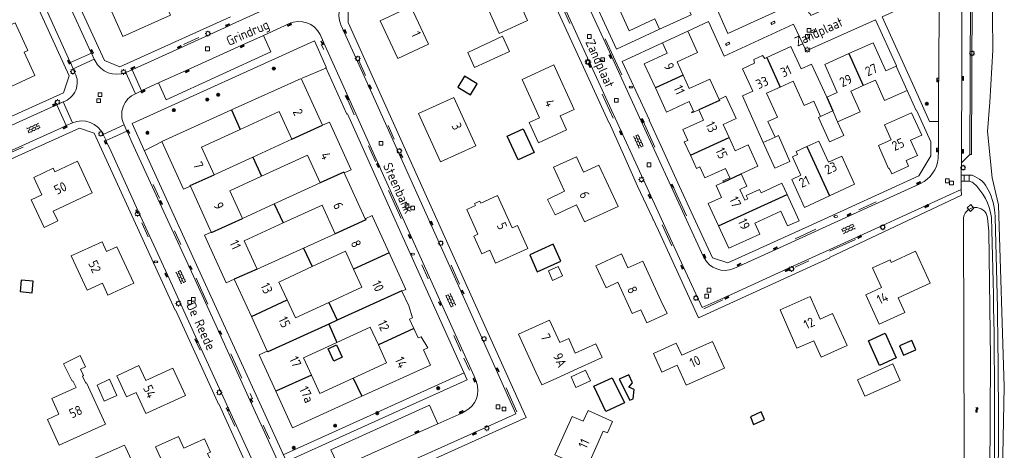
# Model space of a CAD drawing. Extents: x 168769 to 512904, y 516715 to 1559940.
# Tile 104 of 256: x 170050 to 170310, y 519112 to 519226. Entities that reach past the tile are written whole.
import ezdxf

# ---------------------------------------------------------------- set-up
doc = ezdxf.new("R2010")
doc.units = 0
doc.header["$MEASUREMENT"] = 0
doc.linetypes.add('LP', pattern=[14, 9, -5])
doc.layers.get('0').update_dxf_attribs({"linetype": 'CONTINUOUS'})
for name, color, linetype, lineweight in [('B01_HOOFDGEBOUW', 10, 'CONTINUOUS', 0), ('B02_bijgebouw', 12, 'CONTINUOUS', 0), ('B04_KUNSTWERK', 32, 'CONTINUOUS', 0), ('B07_scheidingsmuur', 14, 'CONTINUOUS', 25), ('Q04_wegmarkering', 7, 'CONTINUOUS', 0), ('Q21_LANTAARNPAAL', 7, 'CONTINUOUS', 18), ('Q23_kolk', 7, 'CONTINUOUS', 18), ('Q26_BOOM', 7, 'CONTINUOUS', 18), ('Q28_rioolput', 7, 'CONTINUOUS', 18), ('Q92_BRANDKRAAN', 7, 'CONTINUOUS', 0), ('Q96_STRAATKOLK', 7, 'CONTINUOUS', 0), ('Q97_TROTTOIRKOLK', 7, 'CONTINUOUS', 0), ('S02_symb_open_verh', 7, 'CONTINUOUS', 13), ('T03_HEK', 34, 'CONTINUOUS', 0), ('T09_INSTEEKSLOOT', 72, 'CONTINUOUS', 0), ('T51_CULTUURSCHEIDING', 3, 'CONTINUOUS', 0), ('V00_kant_verharding', 252, 'CONTINUOUS', 0), ('V04_Kant_op_inrit', 254, 'CONTINUOUS', 13), ('V11_VERKEERSDREMPEL', 7, 'CONTINUOUS', 0)]:
    doc.layers.add(name, color=color, linetype=linetype, lineweight=lineweight)
for name, color, linetype in [('B14_dakrand_bijgebouw', 30, 'CONTINUOUS'), ('S05_Water', 132, 'CONTINUOUS'), ('Z02_Huisnummer', 253, 'CONTINUOUS'), ('Z06_STRAATNAAM', 7, 'CONTINUOUS')]:
    doc.layers.add(name, color=color, linetype=linetype)
doc.styles.add('ISOCP', font='isocp.shx', dxfattribs={"height": 1.8})

# ---------------------------------------------------------------- blocks, each defined once
blk = doc.blocks.new('Q26')
at = {"color": 0}
for p, q in [((-1, 0), (1, 0)), ((-0.7, 0.7), (0.7, -0.7)), ((0.7, 0.7), (-0.7, -0.7)), ((0, 1), (0, -1))]:
    blk.add_line(p, q, dxfattribs=at)
blk = doc.blocks.new('Q21')
at = {"color": 0}
for points in [[(-1.5, 0), (-1, 0)], [(-1.06, 1.06), (-0.71, 0.71)], [(0, 1.5), (0, 1)], [(1.06, 1.06), (0.71, 0.71)], [(1.5, 0), (1, 0)], [(-1.06, -1.06), (-0.71, -0.71)], [(0, -1.5), (0, -1)], [(1.06, -1.06), (0.71, -0.71)]]:
    blk.add_lwpolyline(points, dxfattribs=at)
blk.add_circle((0, 0), 1, dxfattribs=at)
blk = doc.blocks.new('Q28')
at = {"color": 0}
blk.add_lwpolyline([(1, 1), (1, -1), (-1, -1), (-1, 1)], close=True, dxfattribs=at)
blk = doc.blocks.new('Q97')
blk.add_hatch(color=256).paths.add_polyline_path([(-1, 1), (-1, 0), (1, 1)])
blk.add_line((1, 1), (-1, 0))
at = {"color": 0}
for points in [[(-1, 0), (-1, 1), (1, 1), (1, 0), (-1, 0)], [(0, 0.8), (0, 1)]]:
    blk.add_lwpolyline(points, dxfattribs=at)
blk = doc.blocks.new('S024')
at = {"color": 0}
for p, q in [((0, 1.2), (6.7, 1.2)), ((0, 0), (6.7, 0)), ((0.2, 1.2), (0.2, 0)), ((1.25, 1.5), (1.25, 1.2)), ((1.25, 0), (1.25, -1.2)), ((2.3, 1.2), (2.3, 0)), ((3.35, 1.5), (3.35, 1.2)), ((3.35, 0), (3.35, -1.2)), ((4.4, 1.2), (4.4, 0)), ((5.45, 1.5), (5.45, 1.2)), ((5.45, 0), (5.45, -1.2)), ((6.5, 1.2), (6.5, 0)), ((0, -1.2), (6.7, -1.2)), ((0.2, -1.2), (0.2, -1.5)), ((2.3, -1.2), (2.3, -1.5)), ((4.4, -1.2), (4.4, -1.5)), ((6.5, -1.2), (6.5, -1.5))]:
    blk.add_line(p, q, dxfattribs=at)
blk = doc.blocks.new('S05')
at = {"color": 0}
for p, q in [((0.08, 0.3), (0.38, 0.59)), ((0.11, -0.19), (0.41, 0.09)), ((0.38, 0.59), (0.68, 0.71)), ((0.41, 0.09), (0.71, 0.21)), ((0.68, 0.71), (1.01, 0.62)), ((0.71, 0.21), (1.02, 0.12)), ((1.01, 0.62), (1.33, 0.37)), ((1.02, 0.12), (1.36, -0.12)), ((1.33, 0.37), (1.66, 0.13)), ((1.66, 0.13), (1.97, 0.04)), ((1.97, 0.04), (2.28, 0.16)), ((2.28, 0.16), (2.58, 0.44)), ((1.36, -0.12), (1.68, -0.37)), ((1.68, -0.37), (2, -0.46)), ((2, -0.46), (2.31, -0.33)), ((2.31, -0.33), (2.61, -0.05))]:
    blk.add_line(p, q, dxfattribs=at)
blk = doc.blocks.new('Q23')
at = {"color": 0}
blk.add_lwpolyline([(0.99, -0.5), (-0.99, -0.5), (-0.99, 0.5), (0.99, 0.5), (0.99, -0.5)], dxfattribs=at)
blk = doc.blocks.new('Q96')
for p, q in [((-1, 0.88), (1, 0.88)), ((-1, 0.75), (1, 0.75)), ((-1, 0.63), (1, 0.63)), ((-1, 0.5), (1, 0.5)), ((-1, 0.38), (1, 0.38)), ((-1, 0.25), (1, 0.25)), ((-1, 0.12), (1, 0.12))]:
    blk.add_line(p, q)
at = {"color": 0}
blk.add_lwpolyline([(1, 1), (1, 0), (-1, 0), (-1, 1), (1, 1)], dxfattribs=at)
blk = doc.blocks.new('Q92')
at = {"color": 0}
blk.add_ellipse((0, 0), major_axis=(-0.991, 0), ratio=0.499983, start_param=1.570796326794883, end_param=7.853981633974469, dxfattribs=at)

msp = doc.modelspace()

# ---------------------------------------------------------------- linework, layer by layer
at = {"layer": 'B01_HOOFDGEBOUW'}
for points in [[(170176.6, 519222.33), (170172.76, 519230.76), (170176.13, 519232.3), (170173.09, 519238.96), (170178.44, 519241.41), (170183.28, 519230.82), (170182.01, 519230.24), (170184.06, 519225.74), (170176.6, 519222.33)], [(170089.79, 519237.62), (170085.17, 519235.54), (170085.81, 519234.12), (170074.12, 519228.86), (170077.41, 519221.55), (170089.97, 519227.2), (170088.54, 519230.39), (170092.29, 519232.08), (170089.79, 519237.62)], [(170207.89, 519229.47), (170210.8, 519223.1), (170217.61, 519226.22), (170218.86, 519223.49), (170227.13, 519227.26), (170224.42, 519233.21), (170218.58, 519230.59), (170217.16, 519233.74)], [(170145.19, 519225.72), (170149.87, 519215.72), (170157.96, 519219.52), (170153.28, 519229.51), (170145.19, 519225.72)], [(170051.39, 519217.43), (170052.36, 519217.87), (170049.03, 519225.18), (170037.37, 519219.88), (170040.6, 519212.77), (170044.09, 519214.36), (170047, 519207.97), (170054.21, 519211.25), (170051.39, 519217.43)], [(170226.3, 519222.97), (170219.61, 519219.91), (170220.85, 519217.14), (170214.81, 519214.39), (170217.73, 519208.03)], [(170225.07, 519211.4), (170223.46, 519214.92), (170228.85, 519217.38), (170226.3, 519222.97)], [(170247.08, 519216.01), (170253.43, 519218.95), (170256.14, 519213.05), (170258.86, 519214.3), (170262.88, 519205.58)], [(170268.75, 519217.05), (170275.12, 519219.91), (170278.44, 519212.51), (170281.22, 519213.76), (170284.13, 519207.29), (170278.13, 519204.67), (170275.71, 519210.04), (170272.52, 519208.61)], [(170246.14, 519193.63), (170240.71, 519205.9), (170243.44, 519207.17), (170240.73, 519213.07), (170243.85, 519214.52), (170243.66, 519215.5), (170245.96, 519216.57), (170246.59, 519215.79), (170247.08, 519216.01)], [(170262.88, 519205.58), (170265.66, 519206.83), (170262.37, 519214.19), (170268.75, 519217.05)], [(170190.95, 519214.1), (170182.59, 519210.27), (170187.23, 519200.15), (170184.49, 519198.88), (170186.93, 519193.56), (170194.33, 519196.96), (170192.66, 519200.61), (170196.36, 519202.31), (170190.95, 519214.1)], [(170124.37, 519210.53), (170105.99, 519202.19)], [(170130.01, 519198.21), (170124.37, 519210.53)], [(170234.52, 519204.98), (170232.06, 519210.33), (170226.67, 519207.87), (170225.07, 519211.4)], [(170217.73, 519208.03), (170220.65, 519201.66), (170226.66, 519204.4), (170227.78, 519201.91), (170227.25, 519201.66), (170227.37, 519201.41), (170229.2, 519202.24)], [(170250.65, 519208.23), (170247.03, 519206.6), (170249.88, 519200.29), (170247.41, 519199.17), (170249.27, 519195.05)], [(170261.29, 519200.49), (170259.47, 519204.52), (170256.93, 519203.37), (170254.04, 519209.76), (170250.65, 519208.23)], [(170272.52, 519208.61), (170269.27, 519207.14), (170271.7, 519201.74), (170265.77, 519199.07)], [(170170.39, 519192.7), (170164.62, 519205.45), (170155.32, 519201.23), (170161.09, 519188.49), (170170.39, 519192.7)], [(170237.15, 519194.95), (170235.57, 519198.39), (170239.01, 519199.97), (170236.34, 519205.82), (170234.52, 519204.98)], [(170105.99, 519202.19), (170087.62, 519193.86), (170093.38, 519181.29), (170095.22, 519182.12)], [(170121.89, 519194.46), (170118.56, 519201.75), (170108.33, 519197.08)], [(170229.2, 519202.24), (170230.43, 519199.52), (170224.96, 519197.04), (170226.26, 519194.16), (170225.36, 519193.76), (170226.95, 519190.27)], [(170264.48, 519201.93), (170261.29, 519200.49)], [(170265.77, 519199.07), (170264.48, 519201.93)], [(170280.03, 519185.35), (170284.48, 519187.35), (170283.8, 519188.87), (170286.78, 519190.21), (170284.96, 519194.23), (170287.93, 519195.55), (170285.24, 519201.48), (170278.1, 519198.31), (170279.86, 519194.34), (170276.51, 519192.85), (170279.2, 519186.79), (170279.36, 519186.86), (170280.03, 519185.35)], [(170135.75, 519185.62), (170137.56, 519186.46), (170131.82, 519199.02), (170130.01, 519198.21)], [(170108.33, 519197.08), (170098.08, 519192.39), (170101.41, 519185.1)], [(170240.37, 519185.38), (170244.77, 519187.4), (170242.19, 519193.04), (170238.75, 519191.46), (170237.15, 519194.95)], [(170249.27, 519195.05), (170246.14, 519193.63)], [(170111.65, 519189.78), (170121.89, 519194.46)], [(170257.64, 519192.54), (170254.8, 519191.22), (170255.16, 519190.42), (170253.85, 519189.82), (170256.07, 519185.02), (170253.66, 519183.9), (170257.07, 519176.53)], [(170263.65, 519179.58), (170270.22, 519182.63), (170266.83, 519190.02), (170263.35, 519188.47), (170260.79, 519194), (170257.64, 519192.54)], [(170101.41, 519185.1), (170111.65, 519189.78)], [(170126.02, 519190.27), (170113.95, 519184.75)], [(170129.36, 519182.98), (170126.02, 519190.27)], [(170189.33, 519178.6), (170191.28, 519174.56), (170196.96, 519177.18), (170199.05, 519172.68), (170207.89, 519176.75), (170202.87, 519187.65), (170198.78, 519185.78), (170196.9, 519189.88), (170190.86, 519187.09), (170193.78, 519180.75), (170189.33, 519178.6)], [(170226.95, 519190.27), (170228.54, 519186.78), (170229.44, 519187.19), (170230.75, 519184.31), (170236.21, 519186.8), (170237.36, 519184.32), (170235.55, 519183.49), (170235.67, 519183.2)], [(170059.04, 519175.52), (170060.25, 519172.95), (170056.66, 519171.26), (170053.23, 519178.55), (170056.05, 519179.87), (170053.92, 519184.41), (170059.06, 519186.83), (170059.49, 519185.91), (170065.39, 519188.68), (170069.3, 519180.34), (170059.04, 519175.52)], [(170113.95, 519184.75), (170105.55, 519180.9), (170108.88, 519173.61)], [(170141.26, 519173.53), (170135.75, 519185.62)], [(170252.43, 519179.94), (170251.08, 519182.87), (170245.61, 519180.36), (170245.19, 519181.27), (170241.64, 519179.64), (170242.06, 519178.73), (170241.33, 519178.4), (170240.02, 519181.26), (170241.87, 519182.1), (170240.37, 519185.38)], [(170095.22, 519182.12), (170100.7, 519170.03)], [(170117.3, 519177.46), (170129.36, 519182.98)], [(170235.67, 519183.2), (170233.76, 519182.32), (170235.19, 519179.16), (170231.68, 519177.57), (170234.38, 519171.65)], [(170181.36, 519171.74), (170184.13, 519165.64), (170175.63, 519161.79), (170174.08, 519165.23), (170171.98, 519164.29), (170169.89, 519168.95), (170170.96, 519169.47), (170168.04, 519175.94), (170170.34, 519176.98), (170170.09, 519177.53), (170171.46, 519178.17), (170171.72, 519177.61), (170176.15, 519179.62), (170180.02, 519171.13), (170181.36, 519171.74)], [(170234.38, 519171.65), (170237.08, 519165.73), (170245.23, 519169.46), (170243.9, 519172.38), (170250.76, 519175.48), (170252.53, 519171.62), (170255.61, 519173.01), (170252.43, 519179.94)], [(170257.07, 519176.53), (170263.65, 519179.58)], [(170108.88, 519173.61), (170117.3, 519177.46)], [(170133.32, 519169.58), (170129.87, 519177.13), (170119.6, 519172.44)], [(170147.57, 519164.52), (170143.18, 519174.1), (170143.07, 519174.36), (170141.26, 519173.53)], [(170119.6, 519172.44), (170109.34, 519167.74), (170112.79, 519160.2)], [(170100.7, 519170.03), (170098.89, 519169.2), (170104.62, 519156.62), (170106.76, 519157.59)], [(170125.03, 519165.79), (170133.32, 519169.58)], [(170071.94, 519167.46), (170063.8, 519163.73), (170067.96, 519154.66), (170072.03, 519156.53), (170073.46, 519153.4), (170080.25, 519156.52), (170075.83, 519166.16)], [(170071.94, 519167.46), (170073.11, 519164.91), (170075.83, 519166.16)], [(170112.79, 519160.2), (170125.03, 519165.79)], [(170138.21, 519160.23), (170136.02, 519164.95), (170127.29, 519160.91)], [(170150.95, 519154.44), (170151.98, 519154.91), (170147.57, 519164.52)], [(170219.19, 519152.01), (170214.39, 519162.36), (170210.48, 519160.55), (170208.76, 519164.26), (170202.03, 519161.13), (170204.72, 519155.34), (170207.8, 519156.77), (170211.64, 519148.51)], [(170283.51, 519148.8), (170276.75, 519145.74), (170273.23, 519153.5), (170277.31, 519155.37), (170274.94, 519160.59), (170279.58, 519162.71), (170279.9, 519162.02), (170286.31, 519164.96), (170290.18, 519156.5), (170281.76, 519152.65), (170283.51, 519148.8)], [(170127.29, 519160.91), (170118.5, 519156.85), (170120.68, 519152.13)], [(170131.63, 519151.46), (170140.39, 519155.51), (170138.21, 519160.23)], [(170106.76, 519157.59), (170111.25, 519147.8)], [(170154.09, 519144.58), (170152.96, 519147.05), (170153.73, 519147.39), (170152.73, 519150.57), (170152.77, 519150.59), (170150.95, 519154.44)], [(170120.68, 519152.13), (170122.87, 519147.41)], [(170122.87, 519147.41), (170131.63, 519151.46)], [(170220.8, 519148.57), (170219.19, 519152.01)], [(170250.58, 519149.48), (170258.53, 519153.01), (170261.17, 519147.05), (170264.45, 519148.52), (170268.28, 519140.11), (170261.42, 519137.07), (170259.47, 519141.36), (170255.05, 519139.4), (170250.58, 519149.48)], [(170211.64, 519148.51), (170213.88, 519149.54)], [(170215.46, 519146.11), (170213.88, 519149.54)], [(170215.46, 519146.11), (170220.8, 519148.57)], [(170111.25, 519147.8), (170115.45, 519138.66)], [(170186.23, 519133.07), (170181.66, 519143.09), (170189.84, 519146.81), (170192.55, 519140.86)], [(170144.72, 519140.3), (170142.59, 519144.96), (170133.78, 519140.93)], [(170140.38, 519126.77), (170158.5, 519134.96), (170156.66, 519138.99), (170157.77, 519139.52), (170157.78, 519139.51), (170155.98, 519142.44), (170155.22, 519142.1), (170154.09, 519144.58)], [(170133.78, 519140.93), (170124.98, 519136.9), (170127.08, 519132.3)], [(170138.1, 519131.49), (170146.91, 519135.52), (170144.72, 519140.3)], [(170192.55, 519140.86), (170194.9, 519141.93), (170196.63, 519138.13), (170202.04, 519140.59), (170203.69, 519136.97), (170198.27, 519134.49)], [(170232.79, 519141.17), (170224.68, 519137.54), (170223.25, 519140.73), (170217.23, 519138.03), (170219.43, 519133.12), (170223.49, 519134.94), (170225.86, 519129.64), (170235.94, 519134.15), (170232.79, 519141.17)], [(170115.45, 519138.66), (170113.28, 519137.69), (170117.69, 519128.04)], [(170065.04, 519129.01), (170064.16, 519130.78), (170064, 519130.7), (170061.77, 519135.31), (170066.14, 519137.44), (170067.53, 519134.53), (170066.2, 519133.89), (170066.98, 519132.17), (170066.71, 519132.03), (170067.63, 519130.19)], [(170090.59, 519134.17), (170083.41, 519130.87), (170081.6, 519134.81), (170075.76, 519132.13), (170078.31, 519126.58), (170080.86, 519127.75), (170083.43, 519122.16), (170093.9, 519126.97), (170090.59, 519134.17)], [(170191.55, 519131.43), (170187.77, 519129.71), (170186.23, 519133.07)], [(170198.27, 519134.49), (170191.55, 519131.43)], [(170199.34, 519133.57), (170195.52, 519131.83), (170196.8, 519129.03), (170200.62, 519130.77), (170199.34, 519133.57)], [(170067.63, 519130.19), (170067.82, 519130.27), (170072.77, 519119.4), (170060.59, 519113.86), (170057.51, 519120.62), (170060.55, 519122.01), (170058.68, 519126.12), (170065.04, 519129.01)], [(170127.08, 519132.3), (170129.3, 519127.46)], [(170129.3, 519127.46), (170138.1, 519131.49)], [(170117.69, 519128.04), (170122.08, 519118.44), (170140.38, 519126.77)], [(170195.79, 519121.42), (170198.71, 519120.13), (170199.98, 519122.98), (170206.47, 519120.09), (170205.12, 519117.05), (170204.01, 519117.54), (170199.57, 519107.56), (170191.27, 519111.25), (170195.79, 519121.42)], [(170099.73, 519111.62), (170100.52, 519111.98), (170098.93, 519115.49), (170093.46, 519113.02), (170092.05, 519116.16), (170085.99, 519113.42), (170088.96, 519106.84), (170091.29, 519107.9), (170094.86, 519100), (170103.26, 519103.79), (170099.73, 519111.62)]]:
    msp.add_lwpolyline(points, dxfattribs=at)
at = {"layer": 'B02_bijgebouw'}
for points in [[(170179.26, 519217.63), (170170.1, 519213.39), (170168.26, 519217.37), (170177.42, 519221.61), (170179.26, 519217.63)], [(170261.29, 519200.49), (170260.72, 519200.22)], [(170263.64, 519193.77), (170260.72, 519200.22)], [(170265.77, 519199.07), (170267.41, 519195.46)], [(170249.27, 519195.05), (170250.14, 519195.44)], [(170253.21, 519188.63), (170250.14, 519195.44)], [(170263.64, 519193.77), (170267.41, 519195.46)], [(170246.14, 519193.63), (170249.2, 519186.86)], [(170249.2, 519186.86), (170253.21, 519188.63)], [(170190.63, 519157.26), (170189.55, 519159.82), (170192.12, 519160.96), (170193.25, 519158.45), (170190.63, 519157.26)], [(170280.33, 519135.24), (170271.01, 519131.06), (170272.95, 519126.73), (170282.27, 519130.92), (170280.33, 519135.24)], [(170070.61, 519129.67), (170073.86, 519131.2), (170075.77, 519126.96), (170072.5, 519125.45), (170070.61, 519129.67)]]:
    msp.add_lwpolyline(points, dxfattribs=at)
at = {"layer": 'B04_KUNSTWERK'}
for points in [[(170301.7, 519176.33), (170300.75, 519175.47), (170299.9, 519176.42), (170300.85, 519177.28), (170301.7, 519176.33)], [(170217.04, 519173.26), (170217.25, 519173.25)]]:
    msp.add_lwpolyline(points, dxfattribs=at)
at = {"layer": 'B07_scheidingsmuur'}
for points in [[(170247.08, 519216.01), (170250.65, 519208.23)], [(170268.75, 519217.05), (170272.52, 519208.61)], [(170225.07, 519211.4), (170217.73, 519208.03)], [(170262.88, 519205.58), (170264.48, 519201.93)], [(170234.52, 519204.98), (170234.63, 519204.73), (170229.2, 519202.24)], [(170105.99, 519202.19), (170108.33, 519197.08)], [(170121.89, 519194.46), (170130.01, 519198.21)], [(170226.95, 519190.27), (170237.15, 519194.95)], [(170257.64, 519192.54), (170263.65, 519179.58)], [(170111.65, 519189.78), (170113.95, 519184.75)], [(170095.22, 519182.12), (170095.16, 519182.26), (170101.41, 519185.1)], [(170135.75, 519185.62), (170135.66, 519185.83), (170129.36, 519182.98)], [(170235.67, 519183.2), (170240.37, 519185.38)], [(170234.38, 519171.65), (170252.43, 519179.94)], [(170117.3, 519177.46), (170119.6, 519172.44)], [(170100.7, 519170.03), (170100.75, 519169.92), (170108.88, 519173.61)], [(170141.26, 519173.53), (170141.39, 519173.26), (170133.32, 519169.58)], [(170125.03, 519165.79), (170127.29, 519160.91)], [(170147.57, 519164.52), (170138.21, 519160.23)], [(170112.79, 519160.2), (170106.76, 519157.59)], [(170150.95, 519154.44), (170150.91, 519154.55), (170133.84, 519146.75)], [(170111.25, 519147.8), (170120.68, 519152.13)], [(170131.63, 519151.46), (170133.84, 519146.75)], [(170131.67, 519145.76), (170115.57, 519138.4), (170115.45, 519138.66)], [(170133.84, 519146.75), (170131.67, 519145.76)], [(170131.67, 519145.76), (170133.78, 519140.93)], [(170154.09, 519144.58), (170144.72, 519140.3)], [(170127.08, 519132.3), (170117.69, 519128.04)], [(170138.1, 519131.49), (170140.38, 519126.77)]]:
    msp.add_lwpolyline(points, dxfattribs=at)
at = {"layer": 'B14_dakrand_bijgebouw'}
for points in [[(170165.63, 519208.24), (170168.99, 519206.17), (170170.77, 519209.05), (170167.41, 519211.13), (170165.63, 519208.24)], [(170182.85, 519197.26), (170185.75, 519190.99), (170181.57, 519189.05), (170178.66, 519195.32), (170182.85, 519197.26)], [(170190.78, 519166.8), (170184.61, 519164.05), (170186.61, 519159.57), (170192.78, 519162.33), (170190.78, 519166.8)], [(170050.56, 519157.35), (170050.28, 519154.33), (170053.49, 519154.03), (170053.77, 519157.06), (170050.56, 519157.35)], [(170276.83, 519134.82), (170273.88, 519141.32), (170278.27, 519143.32), (170281.23, 519136.82), (170276.83, 519134.82)], [(170133.72, 519140.28), (170135.19, 519137.02), (170132.98, 519136.02), (170131.51, 519139.27), (170133.72, 519140.28)], [(170285.36, 519141.43), (170282.1, 519140), (170283.16, 519137.58), (170286.42, 519139.01), (170285.36, 519141.43)], [(170204.71, 519122.75), (170201.55, 519129.41), (170206.37, 519131.63), (170209.55, 519125.01), (170204.71, 519122.75)], [(170211.66, 519130.29), (170210.7, 519132.4), (170208.2, 519131.27), (170210.96, 519125.68), (170211.92, 519126.09), (170212.13, 519128.48), (170210.72, 519129.09), (170211.66, 519130.29)], [(170246.45, 519120.63), (170245.58, 519122.6), (170242.8, 519121.31), (170243.6, 519119.33), (170246.45, 519120.63)]]:
    msp.add_lwpolyline(points, dxfattribs=at)
at = {"layer": 'Q04_wegmarkering'}
for points in [[(170298.66, 519271.11), (170298.68, 519269.61), (170298.38, 519188.26)], [(170108.72, 519219.27), (170114.42, 519221.87)], [(170094.23, 519212.67), (170108.72, 519219.27)], [(170086.82, 519209.31), (170094.23, 519212.67)], [(170299.12, 519183.4), (170299.12, 519185.02)], [(170160.44, 519119.49), (170155.01, 519117.05), (170141.18, 519110.82), (170134.47, 519107.77)]]:
    msp.add_lwpolyline(points, dxfattribs=at)
at = {"layer": 'T03_HEK', "linetype": 'LP'}
for points in [[(170124.68, 519210.58), (170130.88, 519213.19)], [(170087.93, 519193.93), (170082.97, 519191.42)]]:
    msp.add_lwpolyline(points, dxfattribs=at)
at = {"layer": 'T09_INSTEEKSLOOT'}
msp.add_lwpolyline([(170298.92, 519173.28, -0.92777), (170305.28, 519173.78)], format="xyb", dxfattribs=at)
for points in [[(170303.76, 519071.61), (170302.35, 519071.59), (170301.34, 519071.98), (170300.09, 519072.77), (170299.4, 519073.98), (170299.18, 519081.75), (170298.92, 519173.28)], [(170305.28, 519173.78), (170305.58, 519170.18), (170306.06, 519136.82), (170305.77, 519090.35), (170305.5, 519073.68), (170304.98, 519072.07), (170303.76, 519071.61)]]:
    msp.add_lwpolyline(points, dxfattribs=at)
at = {"layer": 'T51_CULTUURSCHEIDING'}
for points in [[(170308.32, 519062.04), (170309.69, 519129.26), (170308.12, 519177.22), (170306.46, 519184.35), (170305.24, 519196.54), (170305.86, 519204.21), (170306.65, 519217.92), (170306.21, 519262.9), (170306.67, 519266.96)], [(170167.32, 519132.95), (170146.21, 519123.36)], [(170146.21, 519123.36), (170119.67, 519111.28)]]:
    msp.add_lwpolyline(points, dxfattribs=at)
at = {"layer": 'V00_kant_verharding'}
for points in [[(170106.21, 519224.79), (170119.16, 519230.67), (170135.71, 519238.25), (170153.87, 519246.55), (170172.94, 519255.23), (170173.38, 519255.43), (170175, 519256.2), (170191.49, 519263.72), (170193.13, 519264.43), (170193.31, 519264.51), (170207.95, 519271.23), (170208.77, 519271.64)], [(170185.29, 519247.63), (170185.47, 519247.25), (170186.23, 519245.62), (170186.34, 519245.36), (170193.05, 519230.82), (170200.71, 519214.05), (170216.51, 519179.53), (170225.06, 519160.93), (170230.04, 519150.09), (170236.43, 519152.98), (170252.32, 519160.25), (170271.42, 519168.97), (170289.11, 519177.05), (170298.36, 519181.24), (170298.36, 519183.39), (170298.36, 519185.02), (170298.38, 519188.26), (170300.57, 519190.44), (170300.76, 519232.43), (170300.86, 519268.09), (170300.87, 519268.92), (170298.66, 519271.11)], [(170300.57, 519190.44), (170301.03, 519190.42), (170301.22, 519232.49), (170301.32, 519268.08), (170300.86, 519268.09)], [(170105.75, 519226.79), (170076.63, 519213.58), (170072.52, 519215.22), (170050.34, 519263.59)], [(170233.36, 519230.08), (170236.87, 519222.38), (170256.5, 519231.4), (170258.23, 519227.62), (170258.46, 519227.72), (170258.74, 519227.08), (170277.8, 519235.74), (170290.92, 519241.71), (170290.7, 519263.91)], [(170292.29, 519189.42), (170292.33, 519191.64), (170292.36, 519199.17), (170292.39, 519209.31), (170292.4, 519210.08), (170292.49, 519232.55), (170292.52, 519233.57), (170292.55, 519250.88), (170292.59, 519264.09)], [(170070.08, 519215.14), (170069.84, 519215.59), (170069.1, 519217.2), (170068.97, 519217.47), (170062.34, 519231.9), (170055.1, 519247.77), (170051.65, 519255.28)], [(170190.86, 519249.72), (170191.59, 519248.1), (170191.74, 519247.77), (170199.01, 519231.88), (170206.13, 519216.39), (170214, 519199.22), (170221.89, 519182.01), (170230.41, 519163.49), (170230.56, 519163.19)], [(170033.42, 519193.95), (170061.72, 519206.75), (170063.27, 519211.22), (170053.44, 519232.67), (170053.29, 519232.62), (170046.25, 519248.08)], [(170183.64, 519121.1), (170158.2, 519177.66), (170136.77, 519225.25), (170136.78, 519228.29), (170138.57, 519230.67), (170179.25, 519249.24), (170182.96, 519247.88), (170198.76, 519213.46), (170205.47, 519198.86), (170205.53, 519198.89), (170209.37, 519190.48), (170209.3, 519190.44), (170212.98, 519182.07), (170218.57, 519170.41), (170229.11, 519147.44), (170255.6, 519159.54), (170263.68, 519163.25), (170263.65, 519163.3), (170298.38, 519179.7), (170298.36, 519181.24)], [(170064.77, 519211.99), (170064.3, 519213.03), (170063.56, 519214.69), (170063.45, 519214.93), (170057.13, 519228.78), (170049.64, 519245.11)], [(170199.12, 519236.41), (170207.48, 519218.24)], [(170292.36, 519199.17), (170289.99, 519199.15), (170285.96, 519208.18), (170277.47, 519226.79), (170292.52, 519233.57)], [(170275.73, 519225.98), (170257.5, 519217.79)], [(170281.27, 519213.79), (170275.73, 519225.98)], [(170106.21, 519224.79), (170105.12, 519224.28), (170092.42, 519218.52), (170080.16, 519212.96), (170079.82, 519212.8), (170078.2, 519212.07)], [(170080.71, 519206.49), (170082.31, 519207.27), (170082.58, 519207.4), (170086.82, 519209.31), (170088.78, 519204.91), (170116.42, 519217.49), (170114.42, 519221.87), (170121.16, 519224.92)], [(170180.99, 519122.12), (170175.86, 519133.55), (170166.64, 519154.04), (170158.44, 519172.24), (170150.47, 519189.99), (170142.26, 519208.18), (170135.69, 519222.72), (170134.82, 519224.66)], [(170218.86, 519223.49), (170207.48, 519218.24)], [(170226.31, 519222.97), (170231.69, 519225.51)], [(170235.83, 519216.41), (170231.69, 519225.51)], [(170254.15, 519224.81), (170235.83, 519216.41)], [(170257.5, 519217.79), (170254.15, 519224.81)], [(170129.35, 519222.06), (170130.26, 519220.03), (170136.83, 519205.46), (170144.88, 519187.68), (170153.25, 519169.02), (170161.24, 519151.29), (170169.95, 519131.99)], [(170079.8, 519198.59), (170127.87, 519220.45), (170131.01, 519213.47), (170130.86, 519213.42), (170136.43, 519201.12), (170136.57, 519201.2), (170149.18, 519173.16), (170168.13, 519131.07)], [(170219.61, 519219.91), (170208.99, 519215.01)], [(170208.99, 519215.01), (170216.14, 519199.55)], [(170281.22, 519213.76), (170281.27, 519213.79)], [(170286.46, 519202.08), (170284.13, 519207.29)], [(170007.55, 519146.2), (170003.06, 519150.91), (169994.71, 519159.57), (169986.57, 519168.03), (169991.1, 519172.42), (170000.88, 519176.85), (170019.98, 519185.52), (170041.42, 519195.19), (170059.53, 519203.35), (170060, 519203.58), (170061.61, 519204.32)], [(170286.54, 519202.11), (170286.46, 519202.08)], [(170290.34, 519193.82), (170286.54, 519202.11)], [(170062.48, 519198.08), (170062.04, 519197.88), (170044.28, 519189.86), (170023.33, 519180.4), (170022.62, 519180.04)], [(170069.82, 519196.12), (170065.95, 519197.44), (170044.27, 519187.63)], [(170062.48, 519198.08), (170064.12, 519198.79)], [(170079.79, 519193.73), (170078.57, 519196.34), (170078.43, 519196.64), (170077.71, 519198.3)], [(170168.13, 519131.07), (170145.72, 519120.96), (170120.5, 519109.57), (170113.93, 519123.91), (170096.8, 519161.35), (170082.89, 519191.75), (170079.8, 519198.59)], [(170216.14, 519199.55), (170216.07, 519199.52)], [(170216.07, 519199.52), (170219.17, 519192.8)], [(170069.82, 519196.12), (170091.17, 519149.46), (170091.22, 519149.48), (170100.09, 519130.1), (170102.32, 519125.22), (170102.57, 519124.68), (170102.64, 519124.71), (170108.57, 519111.73), (170112.42, 519103.3), (170112.11, 519101.85), (170110.49, 519099.02), (170091.89, 519090.54), (170089.92, 519090.54), (170088.04, 519091.79), (170078.06, 519113.34), (170077.85, 519113.8), (170057.93, 519105.02), (170051.3, 519098.63), (170053.8, 519095.96), (170056.1, 519093.67), (170056.15, 519093.7), (170061.31, 519088.32), (170067.89, 519081.46)], [(170072.2, 519195.74), (170072.95, 519194.14), (170073.09, 519193.8), (170074.28, 519191.22)], [(170119.28, 519107.4), (170119.06, 519107.89), (170118.29, 519109.5), (170118.17, 519109.78), (170110.98, 519125.51), (170102.82, 519143.34), (170095, 519160.49), (170087.15, 519177.64), (170079.79, 519193.73)], [(170219.17, 519192.8), (170224.09, 519182.03)], [(170290.35, 519190.07), (170290.34, 519193.82)], [(170074.28, 519191.22), (170081.45, 519175.55), (170089.13, 519158.78), (170097, 519141.52), (170105.31, 519123.37), (170112.76, 519107.1), (170112.8, 519107.02), (170113.51, 519105.37), (170113.67, 519105.04)], [(170287.16, 519184.85), (170290.35, 519190.07)], [(170259.12, 519172.05), (170287.16, 519184.85)], [(170298.36, 519183.39), (170299.12, 519183.4), (170300.39, 519183.42), (170300.39, 519185.04), (170299.12, 519185.02), (170298.36, 519185.02)], [(170301.24, 519184.97), (170300.39, 519185.04)], [(170224.09, 519182.03), (170227.14, 519175.34)], [(170238.37, 519160.37), (170239.96, 519161.11), (170249.5, 519165.44), (170268.92, 519174.31), (170287.23, 519182.66), (170287.61, 519182.83)], [(170227.14, 519175.34), (170232.77, 519163.25)], [(170307.28, 519173.95), (170307.28, 519174.2)], [(170236.86, 519161.94), (170259.12, 519172.05)], [(170232.77, 519163.25), (170236.86, 519161.94)], [(170169.95, 519131.99), (170170.33, 519131.11), (170170.58, 519130.53)], [(170167.63, 519122.76), (170166.71, 519122.32), (170160.44, 519119.49), (170158.19, 519124.4), (170132.23, 519112.65), (170134.47, 519107.77), (170128.95, 519105.3), (170128.69, 519105.18), (170127.05, 519104.46)], [(170129.54, 519098.91), (170131.15, 519099.66), (170131.59, 519099.86), (170143.83, 519105.4), (170158.73, 519112.1), (170169.89, 519117.11), (170180.99, 519122.12)], [(170138.39, 519070.08), (170128.15, 519092.36), (170128.28, 519094.51), (170129.8, 519096.99), (170147.94, 519105.21), (170153.07, 519107.51), (170153.13, 519107.37), (170183.64, 519121.1)]]:
    msp.add_lwpolyline(points, dxfattribs=at)
for points in [[(170134.82, 519224.66, -0.411172), (170137.8, 519232.59)], [(170121.16, 519224.92, -0.412994), (170129.35, 519222.06)], [(170078.2, 519212.07, -0.391832), (170070.08, 519215.14)], [(170061.61, 519204.32, 0.462285), (170064.77, 519211.99)], [(170077.71, 519198.3, -0.429611), (170080.71, 519206.49)], [(170064.12, 519198.79, -0.403598), (170072.2, 519195.74)], [(170287.61, 519182.83, 0.260394), (170292.29, 519189.42)], [(170305.47, 519181.14, 0.201988), (170301.24, 519184.97)], [(170300.39, 519183.42, -0.154642), (170301.45, 519183)], [(170301.45, 519183, -0.186408), (170306.28, 519173.86)], [(170307.28, 519174.2, 0.115113), (170305.47, 519181.14)], [(170306.28, 519173.86, -0.016102), (170306.26, 519065.51)], [(170307.28, 519173.95, -0.01622), (170307.24, 519064.77)], [(170230.56, 519163.19, 0.384519), (170238.37, 519160.37)], [(170170.58, 519130.53, -0.374848), (170167.63, 519122.76)]]:
    msp.add_lwpolyline(points, format="xyb", dxfattribs=at)
at = {"layer": 'V04_Kant_op_inrit'}
for points in [[(170192.73, 519230.42), (170195.21, 519224.98)], [(170093.34, 519219.42), (170097.42, 519221.27)], [(170204.52, 519220.97), (170208.88, 519211.44)], [(170130.31, 519218.13), (170129.69, 519219.49)], [(170141.33, 519211.32), (170139.47, 519215.39)], [(170203.73, 519206.38), (170206.65, 519200)], [(170138.39, 519200.94), (170136.76, 519204.59)], [(170148.92, 519194.49), (170147.3, 519198.14)], [(170217.62, 519192.41), (170214.5, 519199.22)], [(170047.43, 519190.78), (170051.07, 519192.42)], [(170143.95, 519188.64), (170142.1, 519192.74)], [(170085.41, 519182.56), (170087.07, 519178.91)], [(170225.93, 519174.25), (170222.4, 519181.97)], [(170150.69, 519173.63), (170147.41, 519180.93)], [(170275.9, 519177.98), (170271.36, 519175.91)], [(170082.4, 519172.43), (170084.05, 519168.8)], [(170222.06, 519166.41), (170219.56, 519171.88)], [(170090.98, 519170.33), (170092.64, 519166.7)], [(170260.02, 519170.76), (170254.57, 519168.26)], [(170263.64, 519164.96), (170270.46, 519168.06)], [(170157.85, 519157.72), (170156.22, 519161.34)], [(170166.11, 519156.25), (170163.87, 519161.26)], [(170254.54, 519160.79), (170258.17, 519162.45)], [(170096.69, 519157.82), (170099.82, 519151)], [(170230.52, 519149.81), (170235.51, 519152.11)], [(170096.71, 519141.11), (170097.75, 519138.85)], [(170166.47, 519138.62), (170164.62, 519142.71)], [(170105.81, 519137.92), (170108.72, 519131.54)], [(170168.73, 519133.61), (170167.29, 519136.77)], [(170110.92, 519127.44), (170111.55, 519126.06)], [(170181.26, 519122.59), (170178.42, 519128.96)], [(170105.23, 519122.48), (170106.89, 519118.86)], [(170114.38, 519119.14), (170116.04, 519115.51)]]:
    msp.add_lwpolyline(points, dxfattribs=at)
at = {"layer": 'V11_VERKEERSDREMPEL'}
for points in [[(170063.56, 519214.69), (170069.1, 519217.2)], [(170064.3, 519213.03), (170069.84, 519215.59)], [(170080.71, 519206.49), (170078.2, 519212.07)], [(170082.31, 519207.27), (170079.82, 519212.8)], [(170062.48, 519198.08), (170060, 519203.58)], [(170064.12, 519198.79), (170061.61, 519204.32)], [(170072.2, 519195.74), (170077.71, 519198.3)], [(170072.95, 519194.14), (170078.43, 519196.64)]]:
    msp.add_lwpolyline(points, dxfattribs=at)

# ---------------------------------------------------------------- block references
at = {"layer": 'Q21_LANTAARNPAAL', "xscale": 0.5, "yscale": 0.5}
for p in [(170099.82, 519222.34), (170257.78, 519218.06), (170139.29, 519215.74), (170199.87, 519214.89), (170200.04, 519214.83), (170301.18, 519217.14), (170064.24, 519212.3), (170077.57, 519212.23), (170060.13, 519204.26), (170071.62, 519195.91), (170150.24, 519191.39), (170298.82, 519186.97), (170214.06, 519183.84), (170081.25, 519174.86), (170277.65, 519171.28), (170161.17, 519167.07), (170253.64, 519160.29), (170228.4, 519152.62), (170092.02, 519151.18), (170172.59, 519141.86), (170102.8, 519127.73), (170173.3, 519118.32)]:
    msp.add_blockref('Q21', p, dxfattribs=at)
at = {"layer": 'Q23_kolk'}
for p, xscale, yscale, rotation in [((170248.73, 519225.17), 0.5, 0.5, 204.8992005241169), ((170259.24, 519222.97), 0.4999999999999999, 0.4999999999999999, 204.9511516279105), ((170236.79, 519219.64), 0.5, 0.5, 204.7951670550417)]:
    msp.add_blockref('Q23', p, dxfattribs=dict(at, xscale=xscale, yscale=yscale, rotation=rotation))
at = {"layer": 'Q26_BOOM', "xscale": 0.5, "yscale": 0.5}
for p in [(170117.17, 519213.11), (170099.64, 519204.93), (170102.51, 519206.21), (170090.82, 519202.17), (170289.27, 519203.84), (170083.84, 519196.21), (170160.5, 519128.85), (170144.43, 519122.28), (170133.31, 519118.98), (170122.42, 519113.17)]:
    msp.add_blockref('Q26', p, dxfattribs=at)
at = {"layer": 'Q28_rioolput', "xscale": 0.5, "yscale": 0.5}
for p in [(170258.22, 519223.17), (170200.32, 519221.55), (170257.84, 519221.59), (170099.7, 519218.3), (170203.86, 519215.45), (170071.02, 519204.64), (170071.34, 519206.25), (170207.45, 519204.75), (170145.43, 519193.4), (170216.06, 519187.74), (170294.68, 519183.53), (170295.77, 519182.93), (170152.27, 519176.94), (170153.78, 519176.34), (170231.27, 519153.11), (170231.87, 519154.69), (170095, 519151.49), (170095.98, 519152.28), (170176.24, 519123.95), (170177.84, 519123.38)]:
    msp.add_blockref('Q28', p, dxfattribs=at)
at = {"layer": 'Q92_BRANDKRAAN', "xscale": 0.5, "yscale": 0.5}
for p in [(170211.32, 519208.24), (170265.26, 519174.12), (170153.77, 519164.2), (170086.07, 519162.16)]:
    msp.add_blockref('Q92', p, dxfattribs=at)
at = {"layer": 'Q96_STRAATKOLK'}
for p, xscale, yscale, rotation in [((170108.72, 519219.27), 0.5, 0.5, 204.462926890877), ((170206.13, 519216.39), 0.5, 0.5, 114.6670052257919), ((170094.23, 519212.67), 0.5, 0.5, 204.4392160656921), ((170298.47, 519210.51), 0.5, 0.5, 269.7708181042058), ((170298.4, 519191.3), 0.5, 0.5, 269.7135234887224), ((170155.01, 519117.05), 0.4999999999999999, 0.4999999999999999, 24.20684398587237)]:
    msp.add_blockref('Q96', p, dxfattribs=dict(at, xscale=xscale, yscale=yscale, rotation=rotation))
at = {"layer": 'Q97_TROTTOIRKOLK'}
for p, xscale, yscale, rotation in [((170105.12, 519224.28), 0.5, 0.5, 24.8231403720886), ((170121.16, 519224.92), 0.5000000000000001, 0.5000000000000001, 204.3870667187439), ((170135.69, 519222.72), 0.4999999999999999, 0.4999999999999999, 294.3348742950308), ((170068.97, 519217.47), 0.4999999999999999, 0.4999999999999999, 294.7711389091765), ((170092.42, 519218.52), 0.5, 0.5, 24.43921606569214), ((170130.26, 519220.03), 0.4999999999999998, 0.4999999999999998, 114.1022345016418), ((170063.45, 519214.93), 0.5, 0.5, 115.7195129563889), ((170080.16, 519212.96), 0.5, 0.5, 24.41073984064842), ((170200.72, 519214.08), 0.4999999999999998, 0.4999999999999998, 114.7540825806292), ((170200.71, 519214.05), 0.5000000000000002, 0.5000000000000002, 114.5910005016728), ((170292.4, 519210.08), 0.5, 0.5, 89.2551968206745), ((170142.26, 519208.18), 0.5, 0.5, 294.2590844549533), ((170082.58, 519207.4), 0.4999999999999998, 0.4999999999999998, 205.9757146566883), ((170136.64, 519205.66), 0.5, 0.5, 113.770001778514), ((170136.83, 519205.46), 0.5, 0.5, 114.2826388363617), ((170059.53, 519203.35), 0.5, 0.5, 24.25908445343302), ((170214.12, 519199.29), 0.5, 0.5, 294.9466302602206), ((170062.04, 519197.88), 0.4999999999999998, 0.4999999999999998, 204.5150707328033), ((170214, 519199.22), 0.4999999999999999, 0.4999999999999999, 294.5910005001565), ((170078.57, 519196.34), 0.4999999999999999, 0.4999999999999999, 295.0791789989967), ((170208.9, 519196.32), 0.4999999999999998, 0.4999999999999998, 114.6578238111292), ((170073.09, 519193.8), 0.5, 0.5, 112.2056433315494), ((170150.47, 519189.99), 0.5, 0.5, 294.2068439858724), ((170292.33, 519191.64), 0.5, 0.5, 89.14062775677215), ((170144.88, 519187.68), 0.4999999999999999, 0.4999999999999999, 114.3348742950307), ((170221.89, 519182.01), 0.5, 0.5, 294.6430952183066), ((170287.23, 519182.66), 0.5, 0.5, 24.46292689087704), ((170216.51, 519179.53), 0.5, 0.5, 114.5671713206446), ((170087.15, 519177.64), 0.5, 0.5, 294.5910005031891), ((170289.11, 519177.05), 0.4999999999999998, 0.4999999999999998, 204.5150707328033), ((170081.45, 519175.55), 0.5, 0.5, 114.5388623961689), ((170268.92, 519174.31), 0.4999999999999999, 0.4999999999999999, 24.5671713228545), ((170158.44, 519172.24), 0.5, 0.5, 294.259084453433), ((170153.25, 519169.02), 0.5, 0.5, 114.1545606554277), ((170271.42, 519168.97), 0.4999999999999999, 0.4999999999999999, 204.5388623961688), ((170230.41, 519163.49), 0.5, 0.5, 294.7190938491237), ((170249.5, 519165.44), 0.5, 0.5, 24.41073984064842), ((170095, 519160.49), 0.4999999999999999, 0.4999999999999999, 294.5150707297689), ((170225.06, 519160.93), 0.5, 0.5, 114.6430952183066), ((170239.96, 519161.11), 0.5, 0.5, 24.95115162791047), ((170089.13, 519158.78), 0.5000000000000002, 0.5000000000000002, 114.5910005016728), ((170252.32, 519160.25), 0.4999999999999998, 0.4999999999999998, 204.5150707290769), ((170166.64, 519154.04), 0.5, 0.5, 294.2303603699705), ((170161.24, 519151.29), 0.4999999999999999, 0.4999999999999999, 114.3348742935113), ((170236.43, 519152.98), 0.4999999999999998, 0.4999999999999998, 204.3348742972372), ((170102.82, 519143.34), 0.5, 0.5, 294.5910005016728), ((170097, 519141.52), 0.5, 0.5, 114.5150707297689), ((170175.86, 519133.55), 0.4999999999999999, 0.4999999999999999, 294.2068439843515), ((170170.33, 519131.11), 0.5000000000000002, 0.5000000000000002, 113.5374366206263), ((170110.98, 519125.51), 0.5, 0.5, 294.5671713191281), ((170105.31, 519123.37), 0.4999999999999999, 0.4999999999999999, 114.591000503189), ((170166.71, 519122.32), 0.5, 0.5, 25.20722120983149), ((170169.89, 519117.11), 0.5, 0.5, 204.1545606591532)]:
    msp.add_blockref('Q97', p, dxfattribs=dict(at, xscale=xscale, yscale=yscale, rotation=rotation))
at = {"layer": 'S02_symb_open_verh'}
for p, xscale, yscale, rotation in [((170055.36, 519198.09), 0.5, 0.5, 204.1572878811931), ((170212.57, 519195.45), 0.4999999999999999, 0.4999999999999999, 294.9576337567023), ((170267.07, 519170.15), 0.5, 0.5, 24.57687137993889), ((170091.98, 519159.69), 0.4999999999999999, 0.4999999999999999, 294.510774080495), ((170164.47, 519150.5), 0.4999999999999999, 0.4999999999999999, 114.4913743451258)]:
    msp.add_blockref('S024', p, dxfattribs=dict(at, xscale=xscale, yscale=yscale, rotation=rotation))
at = {"layer": 'S05_Water', "xscale": 0.4999999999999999, "yscale": 0.4999999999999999, "rotation": 272.579147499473}
msp.add_blockref('S05', (170302.31, 519123.82), dxfattribs=at)

# ---------------------------------------------------------------- texts
at = {"layer": 'Z02_Huisnummer', "style": 'ISOCP'}
for s, rotation, p in [('1', 294.1993, (170153.32, 519222.22)), ('9', 294.2045, (170219.9, 519213.91)), ('31', 24.1415, (170251.43, 519210.72)), ('27', 24.1415, (170273.71, 519211.02)), ('33', 24.1415, (170244.92, 519207.62)), ('29', 24.1415, (170266.96, 519208.15)), ('11', 294.2045, (170222.42, 519208.01)), ('2', 294.2045, (170122.08, 519201.79)), ('4', 294.2045, (170188.45, 519204.29)), ('3', 294.1993, (170163.94, 519198.09)), ('13', 294.1993, (170230.86, 519198.45)), ('25', 24.1415, (170280.75, 519191.34)), ('4', 294.2045, (170129.41, 519190.34)), ('15', 294.1993, (170233.48, 519191.57)), ('7', 294.2045, (170095.82, 519187.83)), ('23', 24.1415, (170263.04, 519185.1)), ('21', 24.1415, (170256.28, 519181.64)), ('50', 25.1574, (170060, 519179.78)), ('6', 294.2045, (170197.61, 519180.05)), ('17', 294.2045, (170237.09, 519178.67)), ('9', 294.2045, (170101.2, 519177.18)), ('6', 294.2045, (170132.7, 519177.18)), ('5', 294.1993, (170175.85, 519171.86)), ('19', 294.2045, (170239.39, 519172.88)), ('11', 294.2045, (170105.42, 519167.19)), ('8', 294.2045, (170137.35, 519167.19)), ('52', 294.2045, (170068.18, 519161.83)), ('13', 294.1993, (170113.58, 519155.92)), ('10', 294.2045, (170142.93, 519156.48)), ('8', 294.2045, (170210.19, 519155.03)), ('14', 25.2382, (170276.85, 519150.88)), ('15', 294.2045, (170118.26, 519147.04)), ('12', 294.2045, (170144.4, 519146.05)), ('12', 25.5672, (170257.58, 519144.29)), ('7', 294.2045, (170187.38, 519142.52)), ('9A', 294.2045, (170190.69, 519137.42)), ('10', 23.5121, (170227.47, 519134.24)), ('17', 294.1993, (170121.15, 519136.55)), ('14', 294.2045, (170149.01, 519136.42)), ('54', 294.2045, (170082.62, 519128.99)), ('17a', 294.2045, (170123.79, 519128.63)), ('58', 24.4717, (170063.95, 519120.83)), ('11', 65.3845, (170199.55, 519112.71))]:
    msp.add_text(s, height=2.5, rotation=rotation, dxfattribs=at).set_placement(p)
at = {"layer": 'Z06_STRAATNAAM', "style": 'ISOCP'}
for s, rotation, p in [('Grindrug', 23.4628, (170105.35, 519219.06)), ('Zandplaat', 24.6167, (170255.18, 519218.88)), ('Zandplaat', 294.3348, (170199.21, 519220.11)), ('Steenbank', 294.591, (170145.85, 519187.57)), ('De Reede', 294.721, (170094.07, 519150.78))]:
    msp.add_text(s, height=2.5, rotation=rotation, dxfattribs=at).set_placement(p)

doc.saveas('drawing.dxf')
